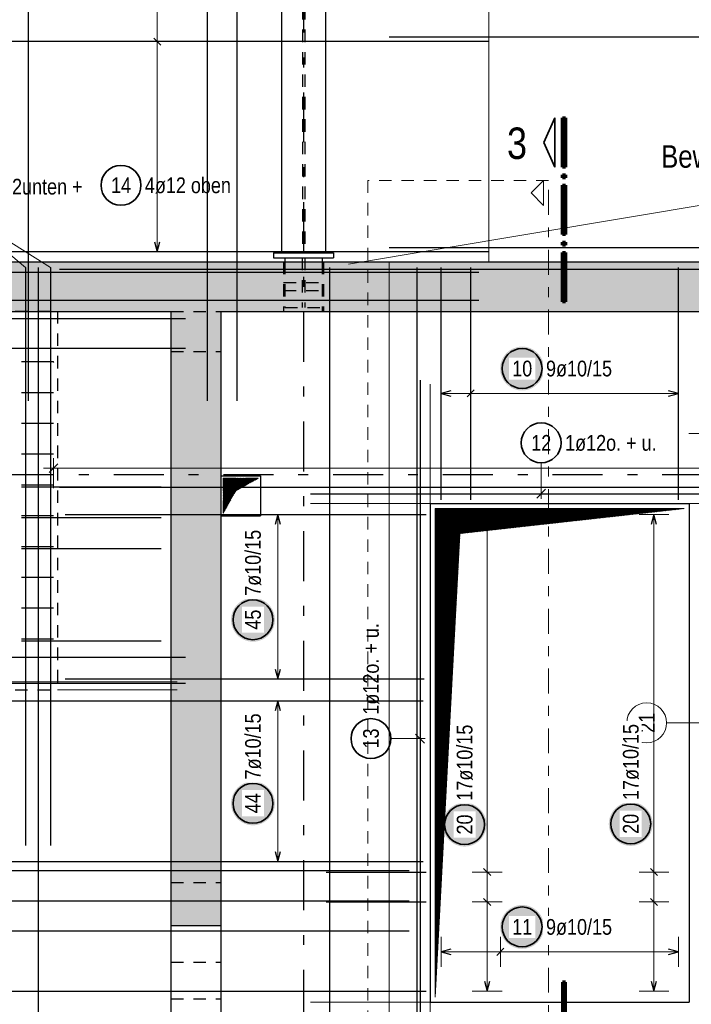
# Model space of a CAD drawing. Header units: millimetres. Extents: x -5 to 96, y -36 to 51.
# Tile 14 of 46: x 21.36 to 28.1, y 14.67 to 24.55. Entities that reach past the tile are written whole.
import ezdxf

# ---------------------------------------------------------------- set-up
doc = ezdxf.new("R2010")
doc.units = ezdxf.units.MM
for name, pattern in [('DASHDOT', [1, 0.5, -0.25, 0, -0.25]), ('DASHDOTX2', [2, 1, -0.5, 0, -0.5]), ('HIDDEN', [0.375, 0.25, -0.125])]:
    doc.linetypes.add(name, pattern=pattern)
for name, color, linetype, lineweight in [('Achsen', 7, 'Continuous', 20), ('Geschnittene Kanten', 7, 'Continuous', 20), ('Schraffuren', 7, 'Continuous', 20)]:
    doc.layers.add(name, color=color, linetype=linetype, lineweight=lineweight)
doc.styles.add('Arial Narrow', font='ARIALN.TTF')
doc.dimstyles.new('Arch_Strakon_dimstyle', dxfattribs={"dimtxt": 15.75, "dimasz": 1, "dimexe": 1.25, "dimexo": 0.0625, "dimgap": 1, "dimtad": 0, "dimdec": 3, "dimzin": 12, "dimdsep": 46, "dimtxsty": 'Arial Narrow', "dimblk": 'Arrowhead_Tick', "dimsah": 1, "dimcen": 0, "dimse1": 1, "dimse2": 1, "dimclrd": 6, "dimclrt": 2, "dimazin": 0, "dimtfac": 1, "dimtdec": 4, "dimtmove": 0, "dimatfit": 3, "dimldrblk": 'NONE', "dimfxl": 1, "dimtvp": 1, "dimtolj": 1, "dimtzin": 0, "dimlwd": 13, "dimarcsym": 2})
pattern_1 = [(45, (0, 0), (-0.0036769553, 0.0036769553), [])]

# ---------------------------------------------------------------- blocks, each defined once
blk = doc.blocks.new('Arrowhead_Tick')
at = {"color": 0, "linetype": 'Continuous', "lineweight": -2, "ltscale": 0.5}
for p, q in [((0, 20), (0, -10)), ((-1, 0), (0, 0)), ((10, 0), (0, 0))]:
    blk.add_line(p, q, dxfattribs=at)
at = {"color": 2, "linetype": 'Continuous', "lineweight": 35, "ltscale": 0.5}
blk.add_line((4.42, 4.42), (-4.42, -4.42), dxfattribs=at)
blk = doc.blocks.new('*D17')
at = {"color": 6, "linetype": 'Continuous', "lineweight": 13}
blk.add_line((21.7095, 20.05), (42.8462, 20.05), dxfattribs=at)
at = {"layer": 'Defpoints', "color": 0}
for p in [(21.6995, 21.1166), (42.8562, 20.5024), (42.8562, 20.05)]:
    blk.add_point(p, dxfattribs=at)
at = {"color": 6, "lineweight": 13, "xscale": 0.01, "yscale": 0.01, "zscale": 0.01}
blk.add_blockref('Arrowhead_Tick', (42.8562, 20.05), dxfattribs=at)
at = {"color": 6, "lineweight": 13, "xscale": 0.01, "yscale": 0.01, "zscale": 0.01, "rotation": 180}
blk.add_blockref('Arrowhead_Tick', (21.6995, 20.05), dxfattribs=at)
at = {"color": 2, "lineweight": 35, "insert": (32.2779, 20.1804), "char_height": 0.1575, "attachment_point": 5, "style": 'Arial Narrow'}
blk.add_mtext('\\A1;10.57{\\A1;\\H.6x;\\S8;}', dxfattribs=at)
blk = doc.blocks.new('_None')

msp = doc.modelspace()

# ---------------------------------------------------------------- hatches: boundary and pattern name
at = {"lineweight": 13}
h = msp.add_hatch(dxfattribs=at)
h.set_pattern_fill('Mau', color=6, scale=0.01, angle=45, style=0, pattern_type=2)
h.set_pattern_definition(pattern_1)
h.paths.add_polyline_path([(25.525476, 14.744796), (25.775476, 19.394796), (28.025476, 19.644796), (25.525476, 19.644796)])
at = {"lineweight": 25, "true_color": 0xffffff}
for points in [[(23.92, 18.530255), (23.919866, 18.537933), (23.919464, 18.545602), (23.918795, 18.553252), (23.917859, 18.560873), (23.916658, 18.568458), (23.915192, 18.575996), (23.913465, 18.583478), (23.911478, 18.590896), (23.909232, 18.598239), (23.906732, 18.6055), (23.90398, 18.612669), (23.90098, 18.619737), (23.897735, 18.626697), (23.894248, 18.633539), (23.890526, 18.640255), (23.886571, 18.646838), (23.882388, 18.653278), (23.877984, 18.659568), (23.873362, 18.665701), (23.86853, 18.671669), (23.863492, 18.677464), (23.858255, 18.68308), (23.852825, 18.68851), (23.847209, 18.693747), (23.841413, 18.698785), (23.835446, 18.703618), (23.829313, 18.708239), (23.823022, 18.712644), (23.816582, 18.716826), (23.81, 18.720781), (23.803284, 18.724504), (23.796442, 18.72799), (23.789482, 18.731235), (23.782413, 18.734236), (23.775244, 18.736988), (23.767984, 18.739488), (23.76064, 18.741733), (23.753223, 18.74372), (23.745741, 18.745448), (23.738203, 18.746913), (23.730618, 18.748114), (23.722996, 18.74905), (23.715346, 18.749719), (23.707678, 18.750121), (23.7, 18.750255), (23.692322, 18.750121), (23.684654, 18.749719), (23.677004, 18.74905), (23.669382, 18.748114), (23.661797, 18.746913), (23.654259, 18.745448), (23.646777, 18.74372), (23.63936, 18.741733), (23.632016, 18.739488), (23.624756, 18.736988), (23.617587, 18.734236), (23.610518, 18.731235), (23.603558, 18.72799), (23.596716, 18.724504), (23.59, 18.720781), (23.583418, 18.716826), (23.576978, 18.712644), (23.570687, 18.708239), (23.564554, 18.703618), (23.558587, 18.698785), (23.552791, 18.693747), (23.547175, 18.68851), (23.541745, 18.68308), (23.536508, 18.677464), (23.53147, 18.671669), (23.526638, 18.665701), (23.522016, 18.659568), (23.517612, 18.653278), (23.513429, 18.646838), (23.509474, 18.640255), (23.505752, 18.633539), (23.502265, 18.626697), (23.49902, 18.619737), (23.49602, 18.612669), (23.493268, 18.6055), (23.490768, 18.598239), (23.488522, 18.590896), (23.486535, 18.583478), (23.484808, 18.575996), (23.483342, 18.568458), (23.482141, 18.560873), (23.481205, 18.553252), (23.480536, 18.545602), (23.480134, 18.537933), (23.48, 18.530255), (23.480134, 18.522577), (23.480536, 18.514909), (23.481205, 18.507259), (23.482141, 18.499637), (23.483342, 18.492053), (23.484808, 18.484515), (23.486535, 18.477032), (23.488522, 18.469615), (23.490768, 18.462272), (23.493268, 18.455011), (23.49602, 18.447842), (23.49902, 18.440773), (23.502265, 18.433814), (23.505752, 18.426972), (23.509474, 18.420255), (23.513429, 18.413673), (23.517612, 18.407233), (23.522016, 18.400943), (23.526638, 18.39481), (23.53147, 18.388842), (23.536508, 18.383047), (23.541745, 18.37743), (23.547175, 18.372001), (23.552791, 18.366763), (23.558587, 18.361726), (23.564554, 18.356893), (23.570687, 18.352272), (23.576978, 18.347867), (23.583418, 18.343685), (23.59, 18.33973), (23.596716, 18.336007), (23.603558, 18.332521), (23.610518, 18.329275), (23.617587, 18.326275), (23.624756, 18.323523), (23.632016, 18.321023), (23.63936, 18.318778), (23.646777, 18.31679), (23.654259, 18.315063), (23.661797, 18.313598), (23.669382, 18.312396), (23.677004, 18.31146), (23.684654, 18.310791), (23.692322, 18.310389), (23.7, 18.310255), (23.707678, 18.310389), (23.715346, 18.310791), (23.722996, 18.31146), (23.730618, 18.312396), (23.738203, 18.313598), (23.745741, 18.315063), (23.753223, 18.31679), (23.76064, 18.318778), (23.767984, 18.321023), (23.775244, 18.323523), (23.782413, 18.326275), (23.789482, 18.329275), (23.796442, 18.332521), (23.803284, 18.336007), (23.81, 18.33973), (23.816582, 18.343685), (23.823022, 18.347867), (23.829313, 18.352272), (23.835446, 18.356893), (23.841413, 18.361726), (23.847209, 18.366763), (23.852825, 18.372001), (23.858255, 18.37743), (23.863492, 18.383047), (23.86853, 18.388842), (23.873362, 18.39481), (23.877984, 18.400943), (23.882388, 18.407233), (23.886571, 18.413673), (23.890526, 18.420255), (23.894248, 18.426972), (23.897735, 18.433814), (23.90098, 18.440773), (23.90398, 18.447842), (23.906732, 18.455011), (23.909232, 18.462272), (23.911478, 18.469615), (23.913465, 18.477032), (23.915192, 18.484515), (23.916658, 18.492053), (23.917859, 18.499637), (23.918795, 18.507259), (23.919464, 18.514909)], [(23.92, 16.689052), (23.919866, 16.69673), (23.919464, 16.704399), (23.918795, 16.712048), (23.917859, 16.71967), (23.916658, 16.727255), (23.915192, 16.734793), (23.913465, 16.742275), (23.911478, 16.749692), (23.909232, 16.757036), (23.906732, 16.764297), (23.90398, 16.771466), (23.90098, 16.778534), (23.897735, 16.785494), (23.894248, 16.792336), (23.890526, 16.799052), (23.886571, 16.805634), (23.882388, 16.812075), (23.877984, 16.818365), (23.873362, 16.824498), (23.86853, 16.830466), (23.863492, 16.836261), (23.858255, 16.841877), (23.852825, 16.847307), (23.847209, 16.852544), (23.841413, 16.857582), (23.835446, 16.862415), (23.829313, 16.867036), (23.823022, 16.87144), (23.816582, 16.875623), (23.81, 16.879578), (23.803284, 16.883301), (23.796442, 16.886787), (23.789482, 16.890032), (23.782413, 16.893033), (23.775244, 16.895785), (23.767984, 16.898285), (23.76064, 16.90053), (23.753223, 16.902517), (23.745741, 16.904245), (23.738203, 16.90571), (23.730618, 16.906911), (23.722996, 16.907847), (23.715346, 16.908516), (23.707678, 16.908918), (23.7, 16.909052), (23.692322, 16.908918), (23.684654, 16.908516), (23.677004, 16.907847), (23.669382, 16.906911), (23.661797, 16.90571), (23.654259, 16.904245), (23.646777, 16.902517), (23.63936, 16.90053), (23.632016, 16.898285), (23.624756, 16.895785), (23.617587, 16.893033), (23.610518, 16.890032), (23.603558, 16.886787), (23.596716, 16.883301), (23.59, 16.879578), (23.583418, 16.875623), (23.576978, 16.87144), (23.570687, 16.867036), (23.564554, 16.862415), (23.558587, 16.857582), (23.552791, 16.852544), (23.547175, 16.847307), (23.541745, 16.841877), (23.536508, 16.836261), (23.53147, 16.830466), (23.526638, 16.824498), (23.522016, 16.818365), (23.517612, 16.812075), (23.513429, 16.805634), (23.509474, 16.799052), (23.505752, 16.792336), (23.502265, 16.785494), (23.49902, 16.778534), (23.49602, 16.771466), (23.493268, 16.764297), (23.490768, 16.757036), (23.488522, 16.749692), (23.486535, 16.742275), (23.484808, 16.734793), (23.483342, 16.727255), (23.482141, 16.71967), (23.481205, 16.712048), (23.480536, 16.704399), (23.480134, 16.69673), (23.48, 16.689052), (23.480134, 16.681374), (23.480536, 16.673706), (23.481205, 16.666056), (23.482141, 16.658434), (23.483342, 16.65085), (23.484808, 16.643312), (23.486535, 16.635829), (23.488522, 16.628412), (23.490768, 16.621068), (23.493268, 16.613808), (23.49602, 16.606639), (23.49902, 16.59957), (23.502265, 16.592611), (23.505752, 16.585768), (23.509474, 16.579052), (23.513429, 16.57247), (23.517612, 16.56603), (23.522016, 16.559739), (23.526638, 16.553607), (23.53147, 16.547639), (23.536508, 16.541843), (23.541745, 16.536227), (23.547175, 16.530797), (23.552791, 16.52556), (23.558587, 16.520522), (23.564554, 16.51569), (23.570687, 16.511068), (23.576978, 16.506664), (23.583418, 16.502482), (23.59, 16.498527), (23.596716, 16.494804), (23.603558, 16.491318), (23.610518, 16.488072), (23.617587, 16.485072), (23.624756, 16.48232), (23.632016, 16.47982), (23.63936, 16.477575), (23.646777, 16.475587), (23.654259, 16.47386), (23.661797, 16.472395), (23.669382, 16.471193), (23.677004, 16.470257), (23.684654, 16.469588), (23.692322, 16.469186), (23.7, 16.469052), (23.707678, 16.469186), (23.715346, 16.469588), (23.722996, 16.470257), (23.730618, 16.471193), (23.738203, 16.472395), (23.745741, 16.47386), (23.753223, 16.475587), (23.76064, 16.477575), (23.767984, 16.47982), (23.775244, 16.48232), (23.782413, 16.485072), (23.789482, 16.488072), (23.796442, 16.491318), (23.803284, 16.494804), (23.81, 16.498527), (23.816582, 16.502482), (23.823022, 16.506664), (23.829313, 16.511068), (23.835446, 16.51569), (23.841413, 16.520522), (23.847209, 16.52556), (23.852825, 16.530797), (23.858255, 16.536227), (23.863492, 16.541843), (23.86853, 16.547639), (23.873362, 16.553607), (23.877984, 16.559739), (23.882388, 16.56603), (23.886571, 16.57247), (23.890526, 16.579052), (23.894248, 16.585768), (23.897735, 16.592611), (23.90098, 16.59957), (23.90398, 16.606639), (23.906732, 16.613808), (23.909232, 16.621068), (23.911478, 16.628412), (23.913465, 16.635829), (23.915192, 16.643312), (23.916658, 16.65085), (23.917859, 16.658434), (23.918795, 16.666056), (23.919464, 16.673706)], [(26.042004, 16.475811), (26.04187, 16.483489), (26.041469, 16.491158), (26.040799, 16.498807), (26.039863, 16.506429), (26.038662, 16.514014), (26.037197, 16.521552), (26.03547, 16.529034), (26.033482, 16.536451), (26.031237, 16.543795), (26.028737, 16.551056), (26.025985, 16.558225), (26.022984, 16.565293), (26.019739, 16.572253), (26.016253, 16.579095), (26.01253, 16.585811), (26.008575, 16.592393), (26.004393, 16.598834), (25.999988, 16.605124), (25.995367, 16.611257), (25.990534, 16.617224), (25.985496, 16.62302), (25.980259, 16.628636), (25.974829, 16.634066), (25.969213, 16.639303), (25.963418, 16.644341), (25.95745, 16.649174), (25.951317, 16.653795), (25.945027, 16.658199), (25.938587, 16.662382), (25.932004, 16.666337), (25.925288, 16.67006), (25.918446, 16.673546), (25.911487, 16.676791), (25.904418, 16.679792), (25.897249, 16.682544), (25.889988, 16.685044), (25.882645, 16.687289), (25.875227, 16.689276), (25.867745, 16.691004), (25.860207, 16.692469), (25.852623, 16.69367), (25.845001, 16.694606), (25.837351, 16.695275), (25.829682, 16.695677), (25.822004, 16.695811), (25.814327, 16.695677), (25.806658, 16.695275), (25.799008, 16.694606), (25.791386, 16.69367), (25.783802, 16.692469), (25.776264, 16.691004), (25.768782, 16.689276), (25.761364, 16.687289), (25.754021, 16.685044), (25.74676, 16.682544), (25.739591, 16.679792), (25.732522, 16.676791), (25.725563, 16.673546), (25.718721, 16.67006), (25.712004, 16.666337), (25.705422, 16.662382), (25.698982, 16.658199), (25.692692, 16.653795), (25.686559, 16.649174), (25.680591, 16.644341), (25.674796, 16.639303), (25.66918, 16.634066), (25.66375, 16.628636), (25.658513, 16.62302), (25.653475, 16.617224), (25.648642, 16.611257), (25.644021, 16.605124), (25.639616, 16.598834), (25.635434, 16.592393), (25.631479, 16.585811), (25.627756, 16.579095), (25.62427, 16.572253), (25.621024, 16.565293), (25.618024, 16.558225), (25.615272, 16.551056), (25.612772, 16.543795), (25.610527, 16.536451), (25.608539, 16.529034), (25.606812, 16.521552), (25.605347, 16.514014), (25.604146, 16.506429), (25.60321, 16.498807), (25.60254, 16.491158), (25.602139, 16.483489), (25.602004, 16.475811), (25.602139, 16.468133), (25.60254, 16.460465), (25.60321, 16.452815), (25.604146, 16.445193), (25.605347, 16.437609), (25.606812, 16.430071), (25.608539, 16.422588), (25.610527, 16.415171), (25.612772, 16.407827), (25.615272, 16.400567), (25.618024, 16.393398), (25.621024, 16.386329), (25.62427, 16.37937), (25.627756, 16.372527), (25.631479, 16.365811), (25.635434, 16.359229), (25.639616, 16.352789), (25.644021, 16.346498), (25.648642, 16.340366), (25.653475, 16.334398), (25.658513, 16.328602), (25.66375, 16.322986), (25.66918, 16.317556), (25.674796, 16.312319), (25.680591, 16.307281), (25.686559, 16.302449), (25.692692, 16.297827), (25.698982, 16.293423), (25.705422, 16.289241), (25.712004, 16.285286), (25.718721, 16.281563), (25.725563, 16.278077), (25.732522, 16.274831), (25.739591, 16.271831), (25.74676, 16.269079), (25.754021, 16.266579), (25.761364, 16.264334), (25.768782, 16.262346), (25.776264, 16.260619), (25.783802, 16.259154), (25.791386, 16.257952), (25.799008, 16.257016), (25.806658, 16.256347), (25.814327, 16.255945), (25.822004, 16.255811), (25.829682, 16.255945), (25.837351, 16.256347), (25.845001, 16.257016), (25.852623, 16.257952), (25.860207, 16.259154), (25.867745, 16.260619), (25.875227, 16.262346), (25.882645, 16.264334), (25.889988, 16.266579), (25.897249, 16.269079), (25.904418, 16.271831), (25.911487, 16.274831), (25.918446, 16.278077), (25.925288, 16.281563), (25.932004, 16.285286), (25.938587, 16.289241), (25.945027, 16.293423), (25.951317, 16.297827), (25.95745, 16.302449), (25.963418, 16.307281), (25.969213, 16.312319), (25.974829, 16.317556), (25.980259, 16.322986), (25.985496, 16.328602), (25.990534, 16.334398), (25.995367, 16.340366), (25.999988, 16.346498), (26.004393, 16.352789), (26.008575, 16.359229), (26.01253, 16.365811), (26.016253, 16.372527), (26.019739, 16.37937), (26.022984, 16.386329), (26.025985, 16.393398), (26.028737, 16.400567), (26.031237, 16.407827), (26.033482, 16.415171), (26.03547, 16.422588), (26.037197, 16.430071), (26.038662, 16.437609), (26.039863, 16.445193), (26.040799, 16.452815), (26.041469, 16.460465)], [(27.708209, 16.482552), (27.708075, 16.49023), (27.707673, 16.497899), (27.707004, 16.505549), (27.706068, 16.51317), (27.704867, 16.520755), (27.703402, 16.528293), (27.701674, 16.535775), (27.699687, 16.543192), (27.697442, 16.550536), (27.694942, 16.557797), (27.69219, 16.564966), (27.689189, 16.572034), (27.685944, 16.578994), (27.682458, 16.585836), (27.678735, 16.592552), (27.67478, 16.599135), (27.670598, 16.605575), (27.666193, 16.611865), (27.661572, 16.617998), (27.656739, 16.623966), (27.651701, 16.629761), (27.646464, 16.635377), (27.641034, 16.640807), (27.635418, 16.646044), (27.629623, 16.651082), (27.623655, 16.655915), (27.617522, 16.660536), (27.611232, 16.664941), (27.604792, 16.669123), (27.598209, 16.673078), (27.591493, 16.676801), (27.584651, 16.680287), (27.577691, 16.683532), (27.570623, 16.686533), (27.563454, 16.689285), (27.556193, 16.691785), (27.54885, 16.69403), (27.541432, 16.696017), (27.53395, 16.697745), (27.526412, 16.69921), (27.518827, 16.700411), (27.511206, 16.701347), (27.503556, 16.702016), (27.495887, 16.702418), (27.488209, 16.702552), (27.480531, 16.702418), (27.472863, 16.702016), (27.465213, 16.701347), (27.457591, 16.700411), (27.450007, 16.69921), (27.442469, 16.697745), (27.434987, 16.696017), (27.427569, 16.69403), (27.420226, 16.691785), (27.412965, 16.689285), (27.405796, 16.686533), (27.398727, 16.683532), (27.391768, 16.680287), (27.384926, 16.676801), (27.378209, 16.673078), (27.371627, 16.669123), (27.365187, 16.664941), (27.358897, 16.660536), (27.352764, 16.655915), (27.346796, 16.651082), (27.341001, 16.646044), (27.335385, 16.640807), (27.329955, 16.635377), (27.324717, 16.629761), (27.31968, 16.623966), (27.314847, 16.617998), (27.310226, 16.611865), (27.305821, 16.605575), (27.301639, 16.599135), (27.297684, 16.592552), (27.293961, 16.585836), (27.290475, 16.578994), (27.287229, 16.572034), (27.284229, 16.564966), (27.281477, 16.557797), (27.278977, 16.550536), (27.276732, 16.543192), (27.274744, 16.535775), (27.273017, 16.528293), (27.271552, 16.520755), (27.27035, 16.51317), (27.269415, 16.505549), (27.268745, 16.497899), (27.268343, 16.49023), (27.268209, 16.482552), (27.268343, 16.474874), (27.268745, 16.467206), (27.269415, 16.459556), (27.27035, 16.451934), (27.271552, 16.44435), (27.273017, 16.436812), (27.274744, 16.429329), (27.276732, 16.421912), (27.278977, 16.414569), (27.281477, 16.407308), (27.284229, 16.400139), (27.287229, 16.39307), (27.290475, 16.386111), (27.293961, 16.379269), (27.297684, 16.372552), (27.301639, 16.36597), (27.305821, 16.35953), (27.310226, 16.35324), (27.314847, 16.347107), (27.31968, 16.341139), (27.324717, 16.335344), (27.329955, 16.329727), (27.335385, 16.324298), (27.341001, 16.31906), (27.346796, 16.314022), (27.352764, 16.30919), (27.358897, 16.304569), (27.365187, 16.300164), (27.371627, 16.295982), (27.378209, 16.292027), (27.384926, 16.288304), (27.391768, 16.284818), (27.398727, 16.281572), (27.405796, 16.278572), (27.412965, 16.27582), (27.420226, 16.27332), (27.427569, 16.271075), (27.434987, 16.269087), (27.442469, 16.26736), (27.450007, 16.265895), (27.457591, 16.264693), (27.465213, 16.263757), (27.472863, 16.263088), (27.480531, 16.262686), (27.488209, 16.262552), (27.495887, 16.262686), (27.503556, 16.263088), (27.511206, 16.263757), (27.518827, 16.264693), (27.526412, 16.265895), (27.53395, 16.26736), (27.541432, 16.269087), (27.54885, 16.271075), (27.556193, 16.27332), (27.563454, 16.27582), (27.570623, 16.278572), (27.577691, 16.281572), (27.584651, 16.284818), (27.591493, 16.288304), (27.598209, 16.292027), (27.604792, 16.295982), (27.611232, 16.300164), (27.617522, 16.304569), (27.623655, 16.30919), (27.629623, 16.314022), (27.635418, 16.31906), (27.641034, 16.324298), (27.646464, 16.329727), (27.651701, 16.335344), (27.656739, 16.341139), (27.661572, 16.347107), (27.666193, 16.35324), (27.670598, 16.35953), (27.67478, 16.36597), (27.678735, 16.372552), (27.682458, 16.379269), (27.685944, 16.386111), (27.689189, 16.39307), (27.69219, 16.400139), (27.694942, 16.407308), (27.697442, 16.414569), (27.699687, 16.421912), (27.701674, 16.429329), (27.703402, 16.436812), (27.704867, 16.44435), (27.706068, 16.451934), (27.707004, 16.459556), (27.707673, 16.467206)], [(26.618702, 15.45), (26.618568, 15.457678), (26.618166, 15.465346), (26.617497, 15.472996), (26.616561, 15.480618), (26.61536, 15.488203), (26.613895, 15.495741), (26.612167, 15.503223), (26.61018, 15.51064), (26.607935, 15.517984), (26.605434, 15.525244), (26.602683, 15.532413), (26.599682, 15.539482), (26.596437, 15.546442), (26.592951, 15.553284), (26.589228, 15.56), (26.585273, 15.566582), (26.58109, 15.573022), (26.576686, 15.579313), (26.572064, 15.585446), (26.567232, 15.591413), (26.562194, 15.597209), (26.556957, 15.602825), (26.551527, 15.608255), (26.545911, 15.613492), (26.540115, 15.61853), (26.534148, 15.623362), (26.528015, 15.627984), (26.521725, 15.632388), (26.515284, 15.636571), (26.508702, 15.640526), (26.501986, 15.644248), (26.495144, 15.647735), (26.488184, 15.65098), (26.481116, 15.65398), (26.473947, 15.656732), (26.466686, 15.659232), (26.459342, 15.661478), (26.451925, 15.663465), (26.444443, 15.665192), (26.436905, 15.666658), (26.42932, 15.667859), (26.421698, 15.668795), (26.414048, 15.669464), (26.40638, 15.669866), (26.398702, 15.67), (26.391024, 15.669866), (26.383356, 15.669464), (26.375706, 15.668795), (26.368084, 15.667859), (26.360499, 15.666658), (26.352962, 15.665192), (26.345479, 15.663465), (26.338062, 15.661478), (26.330718, 15.659232), (26.323458, 15.656732), (26.316289, 15.65398), (26.30922, 15.65098), (26.30226, 15.647735), (26.295418, 15.644248), (26.288702, 15.640526), (26.28212, 15.636571), (26.27568, 15.632388), (26.269389, 15.627984), (26.263257, 15.623362), (26.257289, 15.61853), (26.251493, 15.613492), (26.245877, 15.608255), (26.240447, 15.602825), (26.23521, 15.597209), (26.230172, 15.591413), (26.22534, 15.585446), (26.220718, 15.579313), (26.216314, 15.573022), (26.212131, 15.566582), (26.208176, 15.56), (26.204454, 15.553284), (26.200967, 15.546442), (26.197722, 15.539482), (26.194722, 15.532413), (26.19197, 15.525244), (26.18947, 15.517984), (26.187224, 15.51064), (26.185237, 15.503223), (26.18351, 15.495741), (26.182044, 15.488203), (26.180843, 15.480618), (26.179907, 15.472996), (26.179238, 15.465346), (26.178836, 15.457678), (26.178702, 15.45), (26.178836, 15.442322), (26.179238, 15.434654), (26.179907, 15.427004), (26.180843, 15.419382), (26.182044, 15.411797), (26.18351, 15.404259), (26.185237, 15.396777), (26.187224, 15.38936), (26.18947, 15.382016), (26.19197, 15.374756), (26.194722, 15.367587), (26.197722, 15.360518), (26.200967, 15.353558), (26.204454, 15.346716), (26.208176, 15.34), (26.212131, 15.333418), (26.216314, 15.326978), (26.220718, 15.320687), (26.22534, 15.314554), (26.230172, 15.308587), (26.23521, 15.302791), (26.240447, 15.297175), (26.245877, 15.291745), (26.251493, 15.286508), (26.257289, 15.28147), (26.263257, 15.276638), (26.269389, 15.272016), (26.27568, 15.267612), (26.28212, 15.263429), (26.288702, 15.259474), (26.295418, 15.255752), (26.30226, 15.252265), (26.30922, 15.24902), (26.316289, 15.24602), (26.323458, 15.243268), (26.330718, 15.240768), (26.338062, 15.238522), (26.345479, 15.236535), (26.352962, 15.234808), (26.360499, 15.233342), (26.368084, 15.232141), (26.375706, 15.231205), (26.383356, 15.230536), (26.391024, 15.230134), (26.398702, 15.23), (26.40638, 15.230134), (26.414048, 15.230536), (26.421698, 15.231205), (26.42932, 15.232141), (26.436905, 15.233342), (26.444443, 15.234808), (26.451925, 15.236535), (26.459342, 15.238522), (26.466686, 15.240768), (26.473947, 15.243268), (26.481116, 15.24602), (26.488184, 15.24902), (26.495144, 15.252265), (26.501986, 15.255752), (26.508702, 15.259474), (26.515284, 15.263429), (26.521725, 15.267612), (26.528015, 15.272016), (26.534148, 15.276638), (26.540115, 15.28147), (26.545911, 15.286508), (26.551527, 15.291745), (26.556957, 15.297175), (26.562194, 15.302791), (26.567232, 15.308587), (26.572064, 15.314554), (26.576686, 15.320687), (26.58109, 15.326978), (26.585273, 15.333418), (26.589228, 15.34), (26.592951, 15.346716), (26.596437, 15.353558), (26.599682, 15.360518), (26.602683, 15.367587), (26.605434, 15.374756), (26.607935, 15.382016), (26.61018, 15.38936), (26.612167, 15.396777), (26.613895, 15.404259), (26.61536, 15.411797), (26.616561, 15.419382), (26.617497, 15.427004), (26.618166, 15.434654)]]:
    msp.add_hatch(color=7, dxfattribs=at).paths.add_polyline_path(points)
at = {"layer": 'Achsen', "lineweight": 25, "true_color": 0xffffff}
msp.add_hatch(color=7, dxfattribs=at).paths.add_polyline_path([(26.6187, 21.05), (26.618566, 21.057678), (26.618165, 21.065346), (26.617495, 21.072996), (26.616559, 21.080618), (26.615358, 21.088203), (26.613893, 21.095741), (26.612166, 21.103223), (26.610178, 21.11064), (26.607933, 21.117984), (26.605433, 21.125244), (26.602681, 21.132413), (26.59968, 21.139482), (26.596435, 21.146442), (26.592949, 21.153284), (26.589226, 21.16), (26.585271, 21.166582), (26.581089, 21.173022), (26.576684, 21.179313), (26.572063, 21.185446), (26.56723, 21.191413), (26.562192, 21.197209), (26.556955, 21.202825), (26.551525, 21.208255), (26.545909, 21.213492), (26.540114, 21.21853), (26.534146, 21.223362), (26.528013, 21.227984), (26.521723, 21.232388), (26.515283, 21.236571), (26.5087, 21.240526), (26.501984, 21.244248), (26.495142, 21.247735), (26.488183, 21.25098), (26.481114, 21.25398), (26.473945, 21.256732), (26.466684, 21.259232), (26.459341, 21.261478), (26.451923, 21.263465), (26.444441, 21.265192), (26.436903, 21.266658), (26.429319, 21.267859), (26.421697, 21.268795), (26.414047, 21.269464), (26.406378, 21.269866), (26.3987, 21.27), (26.391023, 21.269866), (26.383354, 21.269464), (26.375704, 21.268795), (26.368082, 21.267859), (26.360498, 21.266658), (26.35296, 21.265192), (26.345478, 21.263465), (26.33806, 21.261478), (26.330717, 21.259232), (26.323456, 21.256732), (26.316287, 21.25398), (26.309218, 21.25098), (26.302259, 21.247735), (26.295417, 21.244248), (26.2887, 21.240526), (26.282118, 21.236571), (26.275678, 21.232388), (26.269388, 21.227984), (26.263255, 21.223362), (26.257287, 21.21853), (26.251492, 21.213492), (26.245876, 21.208255), (26.240446, 21.202825), (26.235209, 21.197209), (26.230171, 21.191413), (26.225338, 21.185446), (26.220717, 21.179313), (26.216312, 21.173022), (26.21213, 21.166582), (26.208175, 21.16), (26.204452, 21.153284), (26.200966, 21.146442), (26.19772, 21.139482), (26.19472, 21.132413), (26.191968, 21.125244), (26.189468, 21.117984), (26.187223, 21.11064), (26.185235, 21.103223), (26.183508, 21.095741), (26.182043, 21.088203), (26.180841, 21.080618), (26.179906, 21.072996), (26.179236, 21.065346), (26.178834, 21.057678), (26.1787, 21.05), (26.178834, 21.042322), (26.179236, 21.034654), (26.179906, 21.027004), (26.180841, 21.019382), (26.182043, 21.011797), (26.183508, 21.004259), (26.185235, 20.996777), (26.187223, 20.98936), (26.189468, 20.982016), (26.191968, 20.974756), (26.19472, 20.967587), (26.19772, 20.960518), (26.200966, 20.953558), (26.204452, 20.946716), (26.208175, 20.94), (26.21213, 20.933418), (26.216312, 20.926978), (26.220717, 20.920687), (26.225338, 20.914554), (26.230171, 20.908587), (26.235209, 20.902791), (26.240446, 20.897175), (26.245876, 20.891745), (26.251492, 20.886508), (26.257287, 20.88147), (26.263255, 20.876638), (26.269388, 20.872016), (26.275678, 20.867612), (26.282118, 20.863429), (26.2887, 20.859474), (26.295417, 20.855752), (26.302259, 20.852265), (26.309218, 20.84902), (26.316287, 20.84602), (26.323456, 20.843268), (26.330717, 20.840768), (26.33806, 20.838522), (26.345478, 20.836535), (26.35296, 20.834808), (26.360498, 20.833342), (26.368082, 20.832141), (26.375704, 20.831205), (26.383354, 20.830536), (26.391023, 20.830134), (26.3987, 20.83), (26.406378, 20.830134), (26.414047, 20.830536), (26.421697, 20.831205), (26.429319, 20.832141), (26.436903, 20.833342), (26.444441, 20.834808), (26.451923, 20.836535), (26.459341, 20.838522), (26.466684, 20.840768), (26.473945, 20.843268), (26.481114, 20.84602), (26.488183, 20.84902), (26.495142, 20.852265), (26.501984, 20.855752), (26.5087, 20.859474), (26.515283, 20.863429), (26.521723, 20.867612), (26.528013, 20.872016), (26.534146, 20.876638), (26.540114, 20.88147), (26.545909, 20.886508), (26.551525, 20.891745), (26.556955, 20.897175), (26.562192, 20.902791), (26.56723, 20.908587), (26.572063, 20.914554), (26.576684, 20.920687), (26.581089, 20.926978), (26.585271, 20.933418), (26.589226, 20.94), (26.592949, 20.946716), (26.596435, 20.953558), (26.59968, 20.960518), (26.602681, 20.967587), (26.605433, 20.974756), (26.607933, 20.982016), (26.610178, 20.98936), (26.612166, 20.996777), (26.613893, 21.004259), (26.615358, 21.011797), (26.616559, 21.019382), (26.617495, 21.027004), (26.618165, 21.034654)])
at = {"layer": 'Schraffuren', "lineweight": 13, "true_color": 0xd7ffd7}
for points in [[(42.856217, 21.621704), (15.357128, 21.621704), (15.357128, 22.121704), (42.856217, 22.121704)], [(23.37703, 21.621704), (23.37703, 15.462529), (22.87703, 15.462529), (22.87703, 21.621704)]]:
    msp.add_hatch(color=254, dxfattribs=at).paths.add_polyline_path(points)
at = {"layer": 'Schraffuren', "lineweight": 13}
h = msp.add_hatch(dxfattribs=at)
h.set_pattern_fill('Mau', color=6, scale=0.01, angle=45, style=0, pattern_type=2)
h.set_pattern_definition(pattern_1)
h.paths.add_polyline_path([(23.40203, 19.599197), (23.52703, 19.824197), (23.75203, 19.949197), (23.40203, 19.949197)])

# ---------------------------------------------------------------- linework, layer by layer
at = {"color": 3, "linetype": 'HIDDEN', "lineweight": 25, "ltscale": 0.5}
for p, q in [((24.195027, 37.274557), (24.195027, 22.211704)), ((24.219027, 37.274557), (24.219027, 22.211704)), ((24.007042, 22.121704), (24.007042, 21.621704)), ((24.021027, 22.121704), (24.021027, 21.661704)), ((24.192527, 22.161704), (24.192527, 21.661704)), ((24.221527, 22.161704), (24.221527, 21.661704)), ((24.393027, 22.121704), (24.393027, 21.661704)), ((24.407042, 22.121704), (24.407042, 21.621704)), ((24.007042, 21.911704), (24.407042, 21.911704)), ((24.007042, 21.831704), (24.407042, 21.831704)), ((17.939536, 21.626558), (21.739536, 21.626558)), ((21.739536, 21.626558), (21.739536, 17.826558)), ((24.021027, 21.661704), (24.393027, 21.661704)), ((24.393027, 21.661704), (24.393027, 21.621704)), ((22.87703, 21.621905), (23.37703, 21.621905)), ((22.87703, 21.621905), (22.87703, 21.621704)), ((23.37703, 21.621905), (23.37703, 21.621704)), ((22.87703, 21.221905), (23.37703, 21.221905)), ((17.939536, 17.826558), (21.739536, 17.826558)), ((22.87703, 15.896941), (23.37703, 15.896941)), ((22.87703, 15.096941), (23.37703, 15.096941)), ((22.87703, 14.728637), (23.37703, 14.728637))]:
    msp.add_line(p, q, dxfattribs=at)
at = {"color": 9, "linetype": 'Continuous', "lineweight": 0}
for p, q in [((26.066215, 36.78723), (26.066215, 22.121704)), ((26.614263, 22.936161), (26.489263, 22.811161)), ((26.614263, 22.686161), (26.614263, 22.936161)), ((26.489263, 22.811161), (26.614263, 22.686161)), ((25.066633, 22.121704), (25.066633, 3.567223)), ((25.475476, 19.694796), (25.475476, 20.894796)), ((25.475476, 19.694796), (24.275476, 19.694796)), ((28.075476, 19.694796), (29.275476, 19.694796)), ((22.939536, 17.826558), (21.739536, 17.826558)), ((25.475476, 14.694796), (24.275476, 14.694796)), ((25.475476, 14.694796), (25.475476, 13.494796))]:
    msp.add_line(p, q, dxfattribs=at)
at = {"color": 5, "linetype": 'Continuous', "lineweight": 18, "ltscale": 0.5}
for p, q in [((22.740661, 22.220807), (22.736763, 36.676323)), ((22.590093, 24.328863), (22.890093, 24.328944)), ((22.590661, 22.220767), (22.890661, 22.220848)), ((28.470293, 20.4), (28.070293, 20.4)), ((26.589789, 20.104613), (26.589789, 19.744796)), ((24.1, 19.584796), (23.8, 19.584796)), ((23.95, 19.584796), (23.95, 17.936559)), ((26.198199, 19.584796), (25.898199, 19.584796)), ((26.048199, 19.584796), (26.048199, 14.8048)), ((27.871238, 19.584796), (27.571238, 19.584796)), ((27.721238, 14.8048), (27.721238, 19.584796)), ((23.8, 17.936559), (24.1, 17.936559)), ((24.1, 17.716558), (23.8, 17.716558)), ((23.95, 17.716558), (23.95, 16.106943)), ((25.082951, 17.338487), (25.425476, 17.338487)), ((23.8, 16.106943), (24.1, 16.106943)), ((26.198199, 15.999799), (25.898199, 15.999799)), ((27.571238, 15.999799), (27.871238, 15.999799)), ((26.198199, 15.701049), (25.898199, 15.701049)), ((27.571238, 15.701049), (27.871238, 15.701049)), ((25.585478, 15.35), (25.585478, 15.05)), ((26.180477, 15.05), (26.180477, 15.35)), ((27.965476, 15.05), (27.965476, 15.35)), ((27.965476, 15.2), (25.585478, 15.2)), ((25.898199, 14.8048), (26.198199, 14.8048)), ((27.571238, 14.8048), (27.871238, 14.8048))]:
    msp.add_line(p, q, dxfattribs=at)
at = {"color": 3, "linetype": 'Continuous', "lineweight": 25}
for p, q in [((23.987028, 36.132167), (23.987028, 22.211704)), ((24.427028, 36.132115), (24.427028, 22.211704)), ((23.907042, 22.211704), (24.507042, 22.211704)), ((23.907042, 22.211704), (23.907042, 22.161704)), ((23.907042, 22.161704), (24.507042, 22.161704)), ((24.021027, 22.161704), (24.021027, 22.121704)), ((24.393027, 22.161704), (24.393027, 22.121704)), ((24.507042, 22.211704), (24.507042, 22.161704)), ((23.37703, 19.974197), (23.77703, 19.974197)), ((25.475476, 19.694796), (28.075476, 19.694796)), ((25.475476, 19.694796), (25.475476, 14.694796)), ((28.075476, 19.694796), (28.075476, 14.694796)), ((22.87703, 15.462529), (22.87703, 12.442529)), ((23.37703, 15.462529), (23.37703, 12.442529)), ((25.475476, 14.694796), (28.075476, 14.694796))]:
    msp.add_line(p, q, dxfattribs=at)
at = {"color": 3, "linetype": 'Continuous', "lineweight": 25, "ltscale": 0.5}
for p, q in [((26.066215, 24.3298), (6.046543, 24.324402)), ((22.704728, 24.364249), (22.775457, 24.293557)), ((44.066215, 24.372743), (25.066215, 24.372553)), ((22.713839, 22.3208), (22.740661, 22.220807)), ((22.740661, 22.220807), (22.767429, 22.320814)), ((26.066215, 22.221704), (6.046229, 22.216306)), ((44.066215, 22.261704), (25.066215, 22.261514)), ((42.756217, 22.041702), (21.759536, 22.041702)), ((25.965342, 22.011704), (5.965342, 22.011704)), ((25.965355, 21.731704), (5.965355, 21.731704)), ((16.822118, 21.552186), (23.022118, 21.552186)), ((16.822118, 21.252705), (23.022118, 21.252705)), ((25.375476, 20.934796), (25.375476, 13.534796)), ((42.756217, 19.857023), (21.759536, 19.857023)), ((24.275476, 19.794796), (29.275476, 19.794796)), ((26.545595, 19.750602), (26.633983, 19.838991)), ((21.815476, 19.584796), (25.415476, 19.584796)), ((23.95, 19.584796), (23.923205, 19.484796)), ((23.976795, 19.484796), (23.95, 19.584796)), ((24.435476, 19.584796), (25.435476, 19.584796)), ((26.048199, 19.584796), (26.021404, 19.484796)), ((26.074994, 19.484796), (26.048199, 19.584796)), ((27.721238, 19.584796), (27.694443, 19.484796)), ((27.748033, 19.484796), (27.721238, 19.584796)), ((16.822118, 18.154947), (23.022118, 18.154947)), ((23.923205, 18.036559), (23.95, 17.936559)), ((23.95, 17.936559), (23.976795, 18.036559)), ((16.822118, 17.892901), (23.022118, 17.892901)), ((21.815476, 17.936559), (25.415476, 17.936559)), ((16.40703, 17.716558), (25.40703, 17.716558)), ((23.95, 17.716558), (23.923205, 17.616558)), ((23.976795, 17.616558), (23.95, 17.716558)), ((25.41967, 17.294293), (25.331282, 17.382681)), ((23.923205, 16.206943), (23.95, 16.106943)), ((23.95, 16.106943), (23.976795, 16.206943)), ((16.40703, 16.106943), (25.40703, 16.106943)), ((25.265626, 16.011996), (5.965626, 16.011996)), ((24.435476, 15.999799), (25.435476, 15.999799)), ((26.083554, 15.964443), (26.012843, 16.035154)), ((27.685883, 16.035154), (27.756594, 15.964443)), ((25.26564, 15.709423), (5.96564, 15.709423)), ((26.083554, 15.665694), (26.012843, 15.736404)), ((27.685883, 15.736404), (27.756594, 15.665694)), ((24.435476, 15.701049), (25.435476, 15.701049)), ((25.265655, 15.40685), (5.965655, 15.40685)), ((25.685478, 15.226795), (25.585478, 15.2)), ((26.145122, 15.164645), (26.215832, 15.235355)), ((27.965476, 15.2), (27.865476, 15.226795)), ((25.585478, 15.2), (25.685478, 15.173205)), ((27.865476, 15.173205), (27.965476, 15.2)), ((26.021404, 14.9048), (26.048199, 14.8048)), ((26.048199, 14.8048), (26.074994, 14.9048)), ((27.694443, 14.9048), (27.721238, 14.8048)), ((27.721238, 14.8048), (27.748033, 14.9048)), ((25.265683, 14.801704), (5.965683, 14.801704)), ((24.435476, 14.8048), (25.435476, 14.8048))]:
    msp.add_line(p, q, dxfattribs=at)
at = {"color": 2, "linetype": 'Continuous', "lineweight": 35}
for p, q in [((26.61609, 23.315547), (26.728589, 23.563038)), ((26.728589, 23.563038), (26.728589, 23.068043)), ((26.728589, 23.068043), (26.61609, 23.315547))]:
    msp.add_line(p, q, dxfattribs=at)
at = {"color": 1, "linetype": 'Continuous', "lineweight": 70}
for p, q in [((26.80359, 23.068043), (26.80359, 23.563038)), ((26.80359, 23.563038), (26.833595, 23.563038)), ((26.833595, 23.563038), (26.833595, 23.068043)), ((26.833595, 23.068043), (26.80359, 23.068043)), ((26.80359, 22.963038), (26.80359, 22.993044)), ((26.80359, 22.993044), (26.833595, 22.993044)), ((26.833595, 22.963038), (26.80359, 22.963038)), ((26.833595, 22.993044), (26.833595, 22.963038)), ((26.80359, 22.393042), (26.80359, 22.888037)), ((26.80359, 22.888037), (26.833595, 22.888037)), ((26.833595, 22.888037), (26.833595, 22.393042)), ((26.833595, 22.393042), (26.80359, 22.393042)), ((26.80359, 22.288039), (26.80359, 22.318043)), ((26.80359, 22.318043), (26.833595, 22.318043)), ((26.833595, 22.318043), (26.833595, 22.288039)), ((26.833595, 22.288039), (26.80359, 22.288039)), ((26.80359, 21.718043), (26.80359, 22.213038)), ((26.80359, 22.213038), (26.833595, 22.213038)), ((26.833595, 22.213038), (26.833595, 21.718043)), ((26.833595, 21.718043), (26.80359, 21.718043)), ((26.833595, 14.896289), (26.80359, 14.896289)), ((26.80359, 14.896289), (26.80359, 14.401294)), ((26.833595, 14.401294), (26.833595, 14.896289))]:
    msp.add_line(p, q, dxfattribs=at)
at = {"color": 9, "linetype": 'HIDDEN', "lineweight": 0, "ltscale": 0.5}
for p, q in [((26.664263, 22.936161), (24.850854, 22.936161)), ((24.850854, 22.936161), (24.850854, 12.990883))]:
    msp.add_line(p, q, dxfattribs=at)
at = {"color": 9, "linetype": 'DASHDOT', "lineweight": 0, "ltscale": 0.5}
msp.add_line((26.664263, 12.990883), (26.664263, 22.936161), dxfattribs=at)
at = {"color": 5, "linetype": 'Continuous', "lineweight": 18}
msp.add_line((29.370877, 22.886645), (24.657362, 22.097772), dxfattribs=at)
at = {"color": 6, "linetype": 'Continuous', "lineweight": 13}
for p, q in [((25.525476, 14.744796), (25.525476, 19.644796)), ((25.525476, 19.644796), (28.025476, 19.644796)), ((25.775476, 19.394796), (28.025476, 19.644796)), ((25.525476, 14.744796), (25.775476, 19.394796))]:
    msp.add_line(p, q, dxfattribs=at)
at = {"color": 9, "linetype": 'Continuous', "lineweight": 0, "ltscale": 0.5}
for p, q in [((16.739536, 17.906558), (22.939536, 17.906558)), ((27.848039, 17.496326), (28.225476, 17.496326))]:
    msp.add_line(p, q, dxfattribs=at)
at = {"color": 9, "linetype": 'Continuous', "lineweight": 0}
msp.add_circle((21.699536, 21.116556), 0.00222, dxfattribs=at)
at = {"color": 2, "linetype": 'Continuous', "lineweight": 35, "ltscale": 0.5}
for centre in [(26.589789, 20.304613), (23.7, 18.530255), (24.882951, 17.338487), (23.7, 16.689052), (25.822004, 16.475811), (27.488209, 16.482552), (26.398702, 15.45)]:
    msp.add_circle(centre, 0.2, dxfattribs=at)
at = {"color": 9, "linetype": 'Continuous', "lineweight": 0, "ltscale": 0.5}
msp.add_circle((27.648039, 17.496326), 0.2, dxfattribs=at)
at = {"layer": 'Achsen', "color": 3, "linetype": 'DASHDOTX2', "lineweight": 25, "ltscale": 0.5}
for p, q in [((24.207008, 39.218719), (24.207008, 1.25994)), ((3.604582, 19.987023), (49.572129, 19.987023))]:
    msp.add_line(p, q, dxfattribs=at)
at = {"layer": 'Achsen', "color": 3, "linetype": 'Continuous', "lineweight": 25, "ltscale": 0.5}
for p, q in [((21.449536, 20.726558), (21.449536, 36.726558)), ((23.243917, 20.726558), (23.243917, 36.726558)), ((23.54298, 20.726558), (23.54298, 36.726558)), ((21.418039, 22.064843), (21.418039, 16.264843)), ((21.549536, 3.587223), (21.549536, 22.061704)), ((21.669188, 22.064843), (21.669188, 16.264843)), ((24.469488, 3.587223), (24.469488, 22.061704)), ((25.345473, 3.587223), (25.345473, 22.061704)), ((25.585476, 19.734796), (25.585476, 22.061704)), ((25.882976, 19.734796), (25.882976, 22.061704)), ((27.965474, 19.734796), (27.965474, 22.061704)), ((21.699536, 21.116644), (21.379536, 21.116644)), ((21.699536, 20.807746), (21.379536, 20.807746)), ((25.685476, 20.826795), (25.585476, 20.8)), ((25.585476, 20.8), (25.685476, 20.773205)), ((25.918331, 20.835355), (25.84762, 20.764645)), ((27.965474, 20.8), (27.865474, 20.826795)), ((27.865474, 20.773205), (27.965474, 20.8)), ((21.699536, 20.498847), (21.379536, 20.498847)), ((21.699536, 20.189949), (21.379536, 20.189949)), ((21.699536, 19.88105), (21.379536, 19.88105)), ((22.779536, 19.861001), (21.379536, 19.861001)), ((21.699536, 19.572152), (21.379536, 19.572152)), ((22.779536, 19.552113), (21.379536, 19.552113)), ((21.699536, 19.263253), (21.379536, 19.263253)), ((22.779536, 19.243224), (21.379536, 19.243224)), ((21.699536, 18.954355), (21.379536, 18.954355)), ((21.699536, 18.645456), (21.379536, 18.645456)), ((21.699536, 18.336558), (21.379536, 18.336558)), ((22.779536, 18.316558), (21.379536, 18.316558))]:
    msp.add_line(p, q, dxfattribs=at)
at = {"layer": 'Achsen', "color": 5, "linetype": 'Continuous', "lineweight": 18, "ltscale": 0.5}
for p, q in [((21.418039, 22.064843), (20.684926, 22.680029)), ((21.669188, 22.064843), (20.684926, 22.680029)), ((25.585476, 20.95), (25.585476, 20.65)), ((25.882976, 20.95), (25.882976, 20.65)), ((27.965474, 20.65), (27.965474, 20.95)), ((25.585476, 20.8), (27.965474, 20.8))]:
    msp.add_line(p, q, dxfattribs=at)
at = {"layer": 'Achsen', "color": 2, "linetype": 'Continuous', "lineweight": 35, "ltscale": 0.5}
for centre in [(22.376225, 22.887697), (26.3987, 21.05)]:
    msp.add_circle(centre, 0.2, dxfattribs=at)
at = {"layer": 'Geschnittene Kanten', "color": 3, "linetype": 'Continuous', "lineweight": 25}
for p, q in [((15.357128, 22.121704), (42.856217, 22.121704)), ((16.80703, 21.621704), (22.87703, 21.621704)), ((22.87703, 21.621704), (22.87703, 15.462529)), ((23.37703, 21.621704), (42.356217, 21.621704)), ((23.37703, 21.621704), (23.37703, 15.462529)), ((22.87703, 15.462529), (23.37703, 15.462529))]:
    msp.add_line(p, q, dxfattribs=at)
at = {"layer": 'Schraffuren', "color": 6, "linetype": 'HIDDEN', "lineweight": 13, "ltscale": 0.5}
for p, q in [((23.40203, 19.599197), (23.40203, 19.949197)), ((23.40203, 19.949197), (23.75203, 19.949197)), ((23.52703, 19.824197), (23.75203, 19.949197)), ((23.40203, 19.599197), (23.52703, 19.824197))]:
    msp.add_line(p, q, dxfattribs=at)

# ---------------------------------------------------------------- texts
at = {"color": 1, "lineweight": 70, "style": 'Arial Narrow'}
msp.add_text('3', height=0.315, dxfattribs=at).set_placement((26.247325, 23.152058))
at = {"color": 4, "lineweight": 50, "style": 'Arial Narrow'}
msp.add_text('Bew. Pos. 37 und 40 im Bereich der Stahlträgerauflager örtl. ablängen', height=0.225, dxfattribs=at).set_placement((27.793131, 23.064141))
at = {"color": 2, "lineweight": 35, "char_height": 0.1575, "attachment_point": 1, "line_spacing_factor": 0.9, "style": 'Arial Narrow'}
for s, insert in [('12', (26.490564, 20.383363)), ('1ø12o. + u.', (26.829789, 20.383363))]:
    msp.add_mtext(s, dxfattribs=dict(at, insert=insert))
at = {"color": 2, "lineweight": 35, "char_height": 0.1575, "attachment_point": 1, "rotation": 90, "line_spacing_factor": 0.9, "style": 'Arial Narrow'}
for s, insert in [('1ø12o. + u.', (24.804201, 17.578487)), ('13', (24.804201, 17.239262))]:
    msp.add_mtext(s, dxfattribs=dict(at, insert=insert))
at = {"color": 9, "lineweight": 0, "insert": (27.569289, 17.397101), "char_height": 0.1575, "attachment_point": 1, "rotation": 90, "line_spacing_factor": 0.9, "style": 'Arial Narrow'}
msp.add_mtext('21', dxfattribs=at)
at = {"layer": 'Achsen', "color": 2, "lineweight": 35, "char_height": 0.1575, "attachment_point": 1, "line_spacing_factor": 0.9, "style": 'Arial Narrow'}
for s, insert in [('4ø12unten +', (20.97294, 22.95293)), ('14', (22.277, 22.966447)), ('4ø12 oben', (22.616225, 22.966447))]:
    msp.add_mtext(s, dxfattribs=dict(at, insert=insert))

# ---------------------------------------------------------------- dimensions: what is measured, and where the dimension line sits
at = {"lineweight": 35}
dim = msp.add_linear_dim(base=(42.856217, 20.05), p1=(21.699536, 21.116556), p2=(42.856217, 20.502444), text='10.57{\\A1;\\H.6x;\\S8;}', dimstyle='Arch_Strakon_dimstyle', override={"dimscale": 0.01, "dimtxt": 15.75, "dimasz": 1, "dimgap": 5, "dimtad": 1, "dimjust": 0, "dimtih": 0, "dimtoh": 0, "dimdec": 3, "dimdsep": 46, "dimtxsty": 'Arial Narrow', "dimclrd": 6, "dimclrt": 2, "dimtix": 1, "dimtofl": 255, "dimtmove": 0, "dimatfit": 2, "dimfxl": 0, "dimfxlon": 0, "dimtvp": 31.746032, "dimlwd": 13}, dxfattribs=at)
dim.commit()
dim.dimension.update_dxf_attribs({"geometry": '*D17', "text_midpoint": (32.277876, 20.05), "dimtype": 160})

# ---------------------------------------------------------------- next in the draw order: texts
at = {"color": 2, "lineweight": 35, "char_height": 0.1575, "attachment_point": 1, "rotation": 90, "line_spacing_factor": 0.9, "style": 'Arial Narrow', "bg_fill": 3, "box_fill_scale": 1.2, "bg_fill_color": 256, "bg_fill_true_color": 13158600, "bg_fill_transparency": 0}
for s, insert in [('7ø10/15', (23.62125, 18.770255)), ('45', (23.62125, 18.43103)), ('7ø10/15', (23.62125, 16.929052)), ('17ø10/15', (25.743254, 16.715811)), ('17ø10/15', (27.409459, 16.722552)), ('44', (23.62125, 16.589827)), ('20', (25.743254, 16.376586)), ('20', (27.409459, 16.383327))]:
    msp.add_mtext(s, dxfattribs=dict(at, insert=insert))
at = {"color": 2, "lineweight": 35, "char_height": 0.1575, "attachment_point": 1, "line_spacing_factor": 0.9, "style": 'Arial Narrow', "bg_fill": 3, "box_fill_scale": 1.2, "bg_fill_color": 256, "bg_fill_true_color": 13158600, "bg_fill_transparency": 0}
for s, insert in [('11', (26.299477, 15.52875)), ('9ø10/15', (26.638702, 15.52875))]:
    msp.add_mtext(s, dxfattribs=dict(at, insert=insert))
at = {"layer": 'Achsen', "color": 2, "lineweight": 35, "char_height": 0.1575, "attachment_point": 1, "line_spacing_factor": 0.9, "style": 'Arial Narrow', "bg_fill": 3, "box_fill_scale": 1.2, "bg_fill_color": 256, "bg_fill_true_color": 13158600, "bg_fill_transparency": 0}
for s, insert in [('9ø10/15', (26.6387, 21.12875)), ('10', (26.299475, 21.12875))]:
    msp.add_mtext(s, dxfattribs=dict(at, insert=insert))

# ---------------------------------------------------------------- next in the draw order: linework, layer by layer
at = {"color": 3, "linetype": 'Continuous', "lineweight": 25}
for p in [(23.77703, 19.974197), (23.37703, 19.574197)]:
    msp.add_line(p, (23.77703, 19.574197), dxfattribs=at)

doc.saveas('drawing.dxf')
